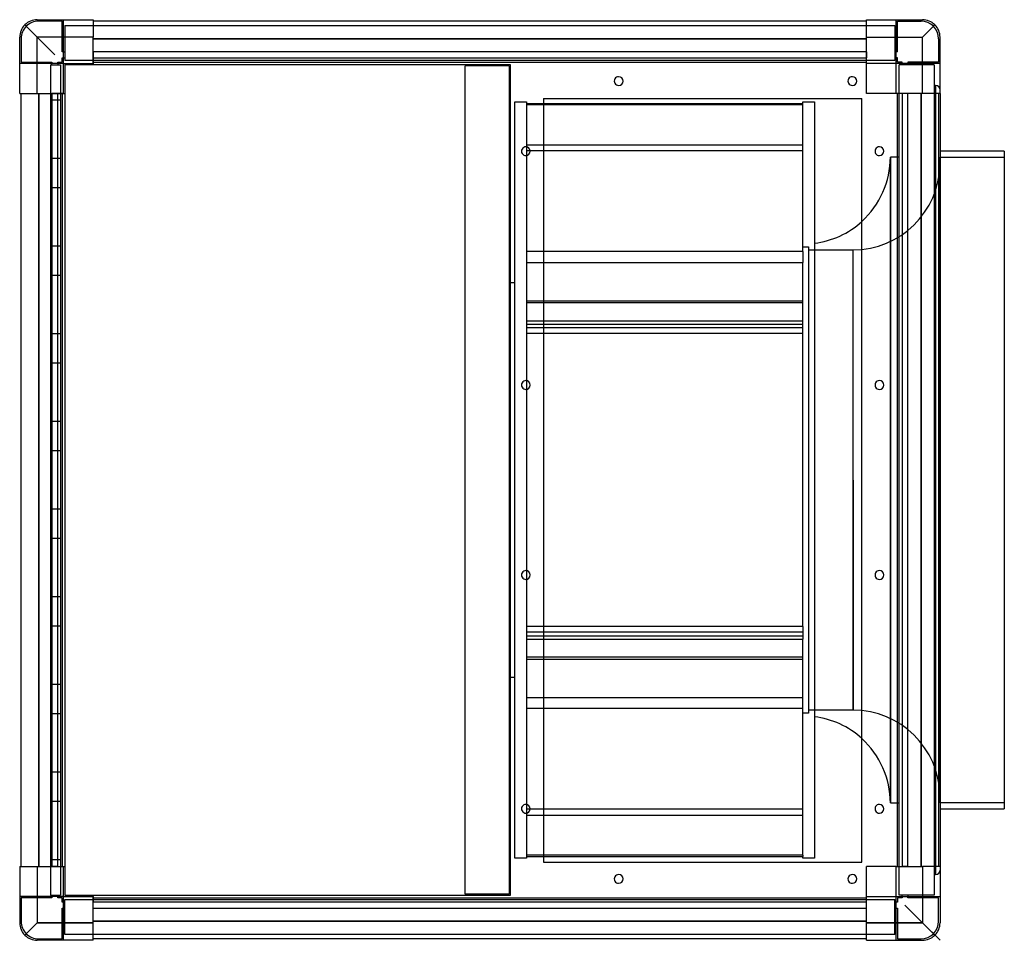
# Model space of a CAD drawing. Header units: millimetres. Extents: x -315 to 359, y -315 to 315.
import ezdxf

# ---------------------------------------------------------------- set-up
doc = ezdxf.new("R2010")
doc.units = ezdxf.units.MM
doc.layers.add('HIDDEN', color=7, linetype='Continuous')
doc.layers.add('THICK', color=7, linetype='Continuous')

msp = doc.modelspace()

# ---------------------------------------------------------------- linework, layer by layer
at = {"layer": 'HIDDEN'}
for p, q in [((-303, 303), (-311.49, 311.49)), ((-303, 315), (-303, 315)), ((-303, 315), (-303, 315)), ((-302, 314), (-302, 314)), ((-286, 314), (-302, 314)), ((-286, 314), (-286, 314)), ((-286, 293), (-286, 314)), ((-285, 315), (-285, 315)), ((-285, 285), (-285, 315)), ((-285, 315), (-285, 315)), ((-284, 311), (284, 311)), ((-284, 311), (-284, 287)), ((-284, 311), (-284, 311)), ((-264.6, 315), (-264.6, 315)), ((-264.6, 315), (-264.6, 315)), ((-264.6, 314), (-264.6, 314)), ((-264.6, 314), (-264.6, 314)), ((264.6, 315), (264.6, 315)), ((264.6, 315), (264.6, 315)), ((264.6, 314), (264.6, 314)), ((264.6, 314), (264.6, 314)), ((284, 311), (284, 311)), ((284, 311), (284, 287)), ((285, 315), (285, 315)), ((285, 315), (285, 315)), ((285, 285), (285, 315)), ((286, 314), (286, 314)), ((286, 293), (286, 314)), ((286, 314), (302, 314)), ((302, 314), (302, 314)), ((303, 315), (303, 315)), ((303, 315), (303, 315)), ((303, 303), (311.49, 311.49)), ((-315, 303), (-315, 303)), ((-315, 303), (-315, 303)), ((-314, 302), (-314, 302)), ((-314, 302), (-314, 286)), ((-303, 264.6), (-303, 303)), ((-264.6, 303), (-303, 303)), ((-264.6, 302), (264.6, 302)), ((264.6, 303), (303, 303)), ((303, 264.6), (303, 303)), ((314, 302), (314, 286)), ((314, 302), (314, 302)), ((315, 303), (315, 303)), ((315, 303), (315, 303)), ((-286, 293), (-286, 293)), ((-285, 293), (-286, 293)), ((-285, 293), (-284, 293)), ((-284, 293), (-284, 293)), ((-264.6, 293), (-264.6, 293)), ((-264.6, 293), (-264.6, 289)), ((-264.6, 293), (-264.6, 293)), ((264.6, 293), (-264.6, 293)), ((-264.6, 293), (-264.6, 293)), ((-264.6, 293), (-264.6, 293)), ((264.6, 293), (264.6, 293)), ((264.6, 293), (264.6, 293)), ((264.6, 293), (264.6, 293)), ((264.6, 293), (264.6, 293)), ((264.6, 293), (264.6, 289)), ((284, 293), (284, 293)), ((285, 293), (284, 293)), ((286, 293), (285, 293)), ((286, 293), (286, 293)), ((-315, 285), (-315, 285)), ((-285, 285), (-315, 285)), ((-315, 285), (-315, 285)), ((-314, 286), (-314, 286)), ((-314, 286), (-293, 286)), ((-294, 284), (-294, 284)), ((-294, 284), (-287, 284)), ((-294, 284), (-294, -284)), ((-293, 286), (-293, 285)), ((-293, 286), (-293, 286)), ((-293, 284), (-293, 285)), ((-293, 284), (-293, 284)), ((-289, 286), (-289, 286)), ((-289, 285), (-289, 286)), ((-289, 286), (-286, 286)), ((-289, 285), (-289, 284)), ((-289, 284), (-289, 284)), ((-287, 284), (-287, 284)), ((-287, 284), (-287, -284)), ((-286, 289), (-285, 289)), ((-286, 289), (-286, 289)), ((-286, 286), (-286, 289)), ((-286, 286), (-286, 286)), ((-285, 289), (-284, 289)), ((-285, 285), (-285, 285)), ((-285, 285), (-285, 285)), ((-285, 285), (-285, 285)), ((-285, 285), (-285, 285)), ((-284, 289), (-284, 289)), ((284, 287), (-284, 287)), ((-284, 287), (-284, 287)), ((-284, 284), (-284, 284)), ((-284, 284), (-284, 284)), ((-264.6, 289), (-264.6, 289)), ((-264.6, 289), (-264.6, 289)), ((-264.6, 289), (-264.6, 289)), ((-264.6, 289), (264.6, 289)), ((-264.6, 289), (-264.6, 289)), ((-264.6, 289), (-264.6, 286)), ((-264.6, 286), (-264.6, 285)), ((-264.6, 286), (-264.6, 286)), ((-264.6, 286), (-264.6, 286)), ((-264.6, 286), (-264.6, 286)), ((-264.6, 286), (-264.6, 286)), ((-264.6, 285), (-264.6, 285)), ((-264.6, 285), (-264.6, 285)), ((-264.6, 285), (-264.6, 285)), ((-264.6, 285), (-264.6, 285)), ((-264.6, 285), (-264.6, 285)), ((-264.6, 285), (-264.6, 285)), ((-264.6, 284), (-264.6, 284)), ((-264.6, 284), (-264.6, 284)), ((-10, 283.5), (-10, 283.5)), ((20, 283.5), (-10, 283.5)), ((-10, -283.5), (-10, 283.5)), ((20, 283.5), (20, 283.5)), ((20, 283.5), (20, -283.5)), ((21, 284), (21, 284)), ((21, 284), (21, 284)), ((21, 284), (21, 284)), ((21, 284), (21, 284)), ((264.6, 289), (264.6, 289)), ((264.6, 289), (264.6, 289)), ((264.6, 289), (264.6, 289)), ((264.6, 289), (264.6, 289)), ((264.6, 286), (264.6, 289)), ((264.6, 285), (264.6, 286)), ((264.6, 286), (264.6, 286)), ((264.6, 286), (264.6, 286)), ((264.6, 286), (264.6, 286)), ((264.6, 286), (264.6, 286)), ((264.6, 285), (264.6, 285)), ((264.6, 285), (264.6, 285)), ((264.6, 285), (264.6, 285)), ((264.6, 285), (264.6, 285)), ((264.6, 285), (264.6, 285)), ((264.6, 285), (264.6, 285)), ((284, 289), (284, 289)), ((285, 289), (284, 289)), ((284, 287), (284, 287)), ((286, 289), (285, 289)), ((285, 285), (285, 285)), ((285, 285), (285, 285)), ((285, 285), (285, 285)), ((315, 285), (285, 285)), ((285, 285), (285, 285)), ((286, 289), (286, 289)), ((286, 286), (286, 289)), ((286, 286), (286, 286)), ((289, 286), (286, 286)), ((311, 284), (287, 284)), ((287, -284), (287, 284)), ((287, 284), (287, 284)), ((289, 285), (289, 286)), ((289, 286), (289, 286)), ((289, 284), (289, 285)), ((289, 284), (289, 284)), ((293, 286), (293, 286)), ((293, 286), (293, 285)), ((314, 286), (293, 286)), ((293, 285), (293, 284)), ((293, 284), (293, 284)), ((311, 284), (311, -284)), ((311, 284), (311, 284)), ((314, 286), (314, 286)), ((315, 285), (315, 285)), ((315, 285), (315, 285)), ((312, 270), (311, 270)), ((312, 0), (312, 270)), ((312, 270), (312, 0)), ((-315, 264.6), (-315, 264.6)), ((-315, 264.6), (-315, 264.6)), ((-314, 264.6), (-314, 264.6)), ((-314, 264.6), (-314, 264.6)), ((-302, 264.6), (-302, -264.6)), ((-293, 264.6), (-293, 264.6)), ((-293, 264.6), (-293, 264.6)), ((-289, 264.6), (-293, 264.6)), ((-293, 264.6), (-293, -264.6)), ((-293, 264.6), (-293, 264.6)), ((-293, 264.6), (-293, 264.6)), ((-289, 264.6), (-289, 264.6)), ((-289, 264.6), (-289, 264.6)), ((-289, 264.6), (-289, 264.6)), ((-289, -264.6), (-289, 264.6)), ((-286, 264.6), (-289, 264.6)), ((-289, 264.6), (-289, 264.6)), ((-285, 264.6), (-286, 264.6)), ((-286, 264.6), (-286, 264.6)), ((-286, 264.6), (-286, 264.6)), ((-286, 264.6), (-286, 264.6)), ((-286, 264.6), (-286, 264.6)), ((-285, 264.6), (-285, 264.6)), ((-285, 264.6), (-285, 264.6)), ((-285, 264.6), (-285, 264.6)), ((-285, 264.6), (-285, 264.6)), ((-285, 264.6), (-285, 264.6)), ((-285, 264.6), (-285, 264.6)), ((-284, 264.6), (-284, 264.6)), ((-284, 264.6), (-284, 264.6)), ((264.6, 264.6), (264.6, 264.6)), ((264.6, 264.6), (264.6, 264.6)), ((286, 264.6), (285, 264.6)), ((285, 264.6), (285, 264.6)), ((285, 264.6), (285, 264.6)), ((285, 264.6), (285, 264.6)), ((285, 264.6), (285, 264.6)), ((285, 264.6), (285, 264.6)), ((285, 264.6), (285, 264.6)), ((286, 264.6), (286, 264.6)), ((286, 264.6), (286, 264.6)), ((286, 264.6), (286, 264.6)), ((289, 264.6), (286, 264.6)), ((286, 264.6), (286, 264.6)), ((289, 264.6), (289, 264.6)), ((289, 264.6), (289, 264.6)), ((289, 264.6), (289, -264.6)), ((289, 264.6), (289, 264.6)), ((289, 264.6), (289, 264.6)), ((293, 264.6), (289, 264.6)), ((293, 264.6), (293, 264.6)), ((293, 264.6), (293, 264.6)), ((293, 264.6), (293, 264.6)), ((293, -264.6), (293, 264.6)), ((293, 264.6), (293, 264.6)), ((302, -264.6), (302, 264.6)), ((314, 264.6), (314, 264.6)), ((314, 264.6), (314, 264.6)), ((315, 264.6), (315, 264.6)), ((315, 264.6), (315, 264.6)), ((-294, 260), (-294, 260)), ((-294, 260), (-294, 260)), ((-294, 260), (-294, 260)), ((-294, 260), (-294, 260)), ((-294, 260), (-294, 260)), ((-294, 260), (-294, 260)), ((-294, 260), (-294, 260)), ((-294, 260), (-294, 260)), ((-287, 260), (-294, 260)), ((-294, 260), (-294, 260)), ((-287, 260), (-287, 260)), ((-287, 260), (-287, 260)), ((-287, 260), (-287, 260)), ((-287, 260), (-287, 260)), ((-287, 260), (-287, 260)), ((-287, 260), (-287, 260)), ((-287, 260), (-287, 260)), ((-287, 260), (-287, 260)), ((-287, 260), (-287, 260)), ((24, 258.75), (32, 258.75)), ((24, -258.75), (24, 258.75)), ((32, 258.75), (32, 227.96)), ((32, 257.73), (43.5, 257.73)), ((221, 256.72), (32, 256.72)), ((43.5, 261), (43.5, 261)), ((43.5, 261), (43.5, 261)), ((261.5, 261), (261.5, 261)), ((261.5, 261), (261.5, 261)), ((32, 229.27), (43.5, 229.27)), ((221, 225.32), (32, 225.32)), ((-294, 220), (-294, 220)), ((-294, 220), (-294, 220)), ((-294, 220), (-294, 220)), ((-294, 220), (-294, 220)), ((-294, 220), (-294, 220)), ((-294, 220), (-294, 220)), ((-294, 220), (-294, 220)), ((-294, 220), (-294, 220)), ((-287, 220), (-294, 220)), ((-294, 220), (-294, 220)), ((-287, 220), (-287, 220)), ((-287, 220), (-287, 220)), ((-287, 220), (-287, 220)), ((-287, 220), (-287, 220)), ((-287, 220), (-287, 220)), ((-287, 220), (-287, 220)), ((-287, 220), (-287, 220)), ((-287, 220), (-287, 220)), ((-287, 220), (-287, 220)), ((32, 222.04), (32, 156.37)), ((281, -221), (281, 221)), ((287, 221), (281, 221)), ((281, 221), (281, 0)), ((315, 221), (359, 221)), ((315, -221), (315, 221)), ((-294, 200), (-294, 200)), ((-294, 200), (-294, 200)), ((-294, 200), (-294, 200)), ((-294, 200), (-294, 200)), ((-294, 200), (-294, 200)), ((-294, 200), (-294, 200)), ((-294, 200), (-294, 200)), ((-294, 200), (-294, 200)), ((-287, 200), (-294, 200)), ((-294, 200), (-294, 200)), ((-287, 200), (-287, 200)), ((-287, 200), (-287, 200)), ((-287, 200), (-287, 200)), ((-287, 200), (-287, 200)), ((-287, 200), (-287, 200)), ((-287, 200), (-287, 200)), ((-287, 200), (-287, 200)), ((-287, 200), (-287, 200)), ((-287, 200), (-287, 200)), ((-294, 160), (-294, 160)), ((-294, 160), (-294, 160)), ((-294, 160), (-294, 160)), ((-294, 160), (-294, 160)), ((-294, 160), (-294, 160)), ((-294, 160), (-294, 160)), ((-294, 160), (-294, 160)), ((-294, 160), (-294, 160)), ((-287, 160), (-294, 160)), ((-294, 160), (-294, 160)), ((-287, 160), (-287, 160)), ((-287, 160), (-287, 160)), ((-287, 160), (-287, 160)), ((-287, 160), (-287, 160)), ((-287, 160), (-287, 160)), ((-287, 160), (-287, 160)), ((-287, 160), (-287, 160)), ((-287, 160), (-287, 160)), ((-287, 160), (-287, 160)), ((43.5, 156.37), (32, 156.37)), ((32, 156.37), (32, 148.76)), ((221, 159.5), (225, 159.5)), ((221, 156.37), (221, 148.76)), ((225, 159.5), (225, -159.5)), ((225, 157.5), (255.51, 157.5)), ((255.51, -157.5), (255.51, 157.5)), ((255.51, 0), (255.51, 157.5)), ((32, 148.76), (32, 67.96)), ((32, 148.76), (43.5, 148.76)), ((-294, 140), (-294, 140)), ((-294, 140), (-294, 140)), ((-294, 140), (-294, 140)), ((-294, 140), (-294, 140)), ((-294, 140), (-294, 140)), ((-294, 140), (-294, 140)), ((-294, 140), (-294, 140)), ((-294, 140), (-294, 140)), ((-287, 140), (-294, 140)), ((-294, 140), (-294, 140)), ((-287, 140), (-287, 140)), ((-287, 140), (-287, 140)), ((-287, 140), (-287, 140)), ((-287, 140), (-287, 140)), ((-287, 140), (-287, 140)), ((-287, 140), (-287, 140)), ((-287, 140), (-287, 140)), ((-287, 140), (-287, 140)), ((-287, 140), (-287, 140)), ((24, 135), (20, 135)), ((32, 122.64), (43.5, 122.64)), ((221, 121.21), (32, 121.21)), ((32, 108.97), (221, 108.97)), ((32, 106.63), (221, 106.63)), ((221, 104.11), (32, 104.11)), ((-294, 100), (-294, 100)), ((-294, 100), (-294, 100)), ((-294, 100), (-294, 100)), ((-294, 100), (-294, 100)), ((-294, 100), (-294, 100)), ((-294, 100), (-294, 100)), ((-294, 100), (-294, 100)), ((-294, 100), (-294, 100)), ((-287, 100), (-294, 100)), ((-294, 100), (-294, 100)), ((-287, 100), (-287, 100)), ((-287, 100), (-287, 100)), ((-287, 100), (-287, 100)), ((-287, 100), (-287, 100)), ((-287, 100), (-287, 100)), ((-287, 100), (-287, 100)), ((-287, 100), (-287, 100)), ((-287, 100), (-287, 100)), ((-287, 100), (-287, 100)), ((221, 100.35), (32, 100.35)), ((-294, 80), (-294, 80)), ((-294, 80), (-294, 80)), ((-294, 80), (-294, 80)), ((-294, 80), (-294, 80)), ((-294, 80), (-294, 80)), ((-294, 80), (-294, 80)), ((-294, 80), (-294, 80)), ((-294, 80), (-294, 80)), ((-287, 80), (-294, 80)), ((-294, 80), (-294, 80)), ((-287, 80), (-287, 80)), ((-287, 80), (-287, 80)), ((-287, 80), (-287, 80)), ((-287, 80), (-287, 80)), ((-287, 80), (-287, 80)), ((-287, 80), (-287, 80)), ((-287, 80), (-287, 80)), ((-287, 80), (-287, 80)), ((-287, 80), (-287, 80)), ((32, 62.04), (32, -62.04)), ((-294, 40), (-294, 40)), ((-294, 40), (-294, 40)), ((-294, 40), (-294, 40)), ((-294, 40), (-294, 40)), ((-294, 40), (-294, 40)), ((-294, 40), (-294, 40)), ((-294, 40), (-294, 40)), ((-294, 40), (-294, 40)), ((-287, 40), (-294, 40)), ((-294, 40), (-294, 40)), ((-287, 40), (-287, 40)), ((-287, 40), (-287, 40)), ((-287, 40), (-287, 40)), ((-287, 40), (-287, 40)), ((-287, 40), (-287, 40)), ((-287, 40), (-287, 40)), ((-287, 40), (-287, 40)), ((-287, 40), (-287, 40)), ((-287, 40), (-287, 40)), ((-294, 20), (-294, 20)), ((-294, 20), (-294, 20)), ((-294, 20), (-294, 20)), ((-294, 20), (-294, 20)), ((-294, 20), (-294, 20)), ((-294, 20), (-294, 20)), ((-294, 20), (-294, 20)), ((-294, 20), (-294, 20)), ((-287, 20), (-294, 20)), ((-294, 20), (-294, 20)), ((-287, 20), (-287, 20)), ((-287, 20), (-287, 20)), ((-287, 20), (-287, 20)), ((-287, 20), (-287, 20)), ((-287, 20), (-287, 20)), ((-287, 20), (-287, 20)), ((-287, 20), (-287, 20)), ((-287, 20), (-287, 20)), ((-287, 20), (-287, 20)), ((255.51, 0), (255.51, -157.5)), ((281, 0), (281, -221)), ((312, 0), (312, -270)), ((312, -270), (312, 0)), ((-294, -20), (-294, -20)), ((-294, -20), (-294, -20)), ((-294, -20), (-294, -20)), ((-294, -20), (-294, -20)), ((-294, -20), (-294, -20)), ((-294, -20), (-294, -20)), ((-294, -20), (-294, -20)), ((-294, -20), (-294, -20)), ((-287, -20), (-294, -20)), ((-294, -20), (-294, -20)), ((-287, -20), (-287, -20)), ((-287, -20), (-287, -20)), ((-287, -20), (-287, -20)), ((-287, -20), (-287, -20)), ((-287, -20), (-287, -20)), ((-287, -20), (-287, -20)), ((-287, -20), (-287, -20)), ((-287, -20), (-287, -20)), ((-287, -20), (-287, -20)), ((-294, -40), (-294, -40)), ((-294, -40), (-294, -40)), ((-294, -40), (-294, -40)), ((-294, -40), (-294, -40)), ((-294, -40), (-294, -40)), ((-294, -40), (-294, -40)), ((-294, -40), (-294, -40)), ((-294, -40), (-294, -40)), ((-287, -40), (-294, -40)), ((-294, -40), (-294, -40)), ((-287, -40), (-287, -40)), ((-287, -40), (-287, -40)), ((-287, -40), (-287, -40)), ((-287, -40), (-287, -40)), ((-287, -40), (-287, -40)), ((-287, -40), (-287, -40)), ((-287, -40), (-287, -40)), ((-287, -40), (-287, -40)), ((-287, -40), (-287, -40)), ((32, -67.96), (32, -100.35)), ((-294, -80), (-294, -80)), ((-294, -80), (-294, -80)), ((-294, -80), (-294, -80)), ((-294, -80), (-294, -80)), ((-294, -80), (-294, -80)), ((-294, -80), (-294, -80)), ((-294, -80), (-294, -80)), ((-294, -80), (-294, -80)), ((-287, -80), (-294, -80)), ((-294, -80), (-294, -80)), ((-287, -80), (-287, -80)), ((-287, -80), (-287, -80)), ((-287, -80), (-287, -80)), ((-287, -80), (-287, -80)), ((-287, -80), (-287, -80)), ((-287, -80), (-287, -80)), ((-287, -80), (-287, -80)), ((-287, -80), (-287, -80)), ((-287, -80), (-287, -80)), ((-294, -100), (-294, -100)), ((-294, -100), (-294, -100)), ((-294, -100), (-294, -100)), ((-294, -100), (-294, -100)), ((-294, -100), (-294, -100)), ((-294, -100), (-294, -100)), ((-294, -100), (-294, -100)), ((-294, -100), (-294, -100)), ((-287, -100), (-294, -100)), ((-294, -100), (-294, -100)), ((-287, -100), (-287, -100)), ((-287, -100), (-287, -100)), ((-287, -100), (-287, -100)), ((-287, -100), (-287, -100)), ((-287, -100), (-287, -100)), ((-287, -100), (-287, -100)), ((-287, -100), (-287, -100)), ((-287, -100), (-287, -100)), ((-287, -100), (-287, -100)), ((43.5, -100.35), (32, -100.35)), ((32, -100.35), (32, -108.97)), ((221, -100.35), (221, -108.97)), ((221, -104.11), (32, -104.11)), ((32, -106.63), (221, -106.63)), ((32, -108.97), (43.5, -108.97)), ((32, -108.97), (32, -222.04)), ((221, -121.21), (32, -121.21)), ((32, -122.64), (221, -122.64)), ((-294, -140), (-294, -140)), ((-294, -140), (-294, -140)), ((-294, -140), (-294, -140)), ((-294, -140), (-294, -140)), ((-294, -140), (-294, -140)), ((-294, -140), (-294, -140)), ((-294, -140), (-294, -140)), ((-294, -140), (-294, -140)), ((-287, -140), (-294, -140)), ((-294, -140), (-294, -140)), ((-287, -140), (-287, -140)), ((-287, -140), (-287, -140)), ((-287, -140), (-287, -140)), ((-287, -140), (-287, -140)), ((-287, -140), (-287, -140)), ((-287, -140), (-287, -140)), ((-287, -140), (-287, -140)), ((-287, -140), (-287, -140)), ((-287, -140), (-287, -140)), ((20, -135), (24, -135)), ((32, -148.76), (221, -148.76)), ((-294, -160), (-294, -160)), ((-294, -160), (-294, -160)), ((-294, -160), (-294, -160)), ((-294, -160), (-294, -160)), ((-294, -160), (-294, -160)), ((-294, -160), (-294, -160)), ((-294, -160), (-294, -160)), ((-294, -160), (-294, -160)), ((-287, -160), (-294, -160)), ((-294, -160), (-294, -160)), ((-287, -160), (-287, -160)), ((-287, -160), (-287, -160)), ((-287, -160), (-287, -160)), ((-287, -160), (-287, -160)), ((-287, -160), (-287, -160)), ((-287, -160), (-287, -160)), ((-287, -160), (-287, -160)), ((-287, -160), (-287, -160)), ((-287, -160), (-287, -160)), ((221, -156.37), (32, -156.37)), ((225, -159.5), (221, -159.5)), ((255.51, -157.5), (225, -157.5)), ((-294, -200), (-294, -200)), ((-294, -200), (-294, -200)), ((-294, -200), (-294, -200)), ((-294, -200), (-294, -200)), ((-294, -200), (-294, -200)), ((-294, -200), (-294, -200)), ((-294, -200), (-294, -200)), ((-294, -200), (-294, -200)), ((-287, -200), (-294, -200)), ((-294, -200), (-294, -200)), ((-287, -200), (-287, -200)), ((-287, -200), (-287, -200)), ((-287, -200), (-287, -200)), ((-287, -200), (-287, -200)), ((-287, -200), (-287, -200)), ((-287, -200), (-287, -200)), ((-287, -200), (-287, -200)), ((-287, -200), (-287, -200)), ((-287, -200), (-287, -200)), ((-294, -220), (-294, -220)), ((-294, -220), (-294, -220)), ((-294, -220), (-294, -220)), ((-294, -220), (-294, -220)), ((-294, -220), (-294, -220)), ((-294, -220), (-294, -220)), ((-294, -220), (-294, -220)), ((-294, -220), (-294, -220)), ((-287, -220), (-294, -220)), ((-294, -220), (-294, -220)), ((-287, -220), (-287, -220)), ((-287, -220), (-287, -220)), ((-287, -220), (-287, -220)), ((-287, -220), (-287, -220)), ((-287, -220), (-287, -220)), ((-287, -220), (-287, -220)), ((-287, -220), (-287, -220)), ((-287, -220), (-287, -220)), ((-287, -220), (-287, -220)), ((281, -221), (287, -221)), ((359, -221), (315, -221)), ((221, -225.32), (32, -225.32)), ((32, -227.96), (32, -256.72)), ((32, -229.27), (221, -229.27)), ((-294, -260), (-294, -260)), ((-294, -260), (-294, -260)), ((-294, -260), (-294, -260)), ((-294, -260), (-294, -260)), ((-294, -260), (-294, -260)), ((-294, -260), (-294, -260)), ((-294, -260), (-294, -260)), ((-294, -260), (-294, -260)), ((-287, -260), (-294, -260)), ((-294, -260), (-294, -260)), ((-287, -260), (-287, -260)), ((-287, -260), (-287, -260)), ((-287, -260), (-287, -260)), ((-287, -260), (-287, -260)), ((-287, -260), (-287, -260)), ((-287, -260), (-287, -260)), ((-287, -260), (-287, -260)), ((-287, -260), (-287, -260)), ((-287, -260), (-287, -260)), ((32, -258.75), (24, -258.75)), ((43.5, -256.72), (32, -256.72)), ((32, -256.72), (32, -257.73)), ((32, -257.73), (32, -258.75)), ((32, -257.73), (43.5, -257.73)), ((43.5, -261.5), (43.5, -261.5)), ((43.5, -261.5), (43.5, -261.5)), ((221, -256.72), (221, -257.73)), ((261.5, -261.5), (261.5, -261.5)), ((261.5, -261.5), (261.5, -261.5)), ((-315, -264.6), (-315, -264.6)), ((-315, -264.6), (-315, -264.6)), ((-314, -264.6), (-314, -264.6)), ((-314, -264.6), (-314, -264.6)), ((-303, -264.6), (-303, -303)), ((-293, -264.6), (-293, -264.6)), ((-293, -264.6), (-293, -264.6)), ((-293, -264.6), (-293, -264.6)), ((-293, -264.6), (-293, -264.6)), ((-289, -264.6), (-293, -264.6)), ((-289, -264.6), (-289, -264.6)), ((-289, -264.6), (-289, -264.6)), ((-289, -264.6), (-286, -264.6)), ((-289, -264.6), (-289, -264.6)), ((-289, -264.6), (-289, -264.6)), ((-286, -264.6), (-285, -264.6)), ((-286, -264.6), (-286, -264.6)), ((-286, -264.6), (-286, -264.6)), ((-286, -264.6), (-286, -264.6)), ((-286, -264.6), (-286, -264.6)), ((-285, -264.6), (-285, -264.6)), ((-285, -264.6), (-285, -264.6)), ((-285, -264.6), (-285, -264.6)), ((-285, -264.6), (-285, -264.6)), ((-285, -264.6), (-285, -264.6)), ((-285, -264.6), (-285, -264.6)), ((-284, -264.6), (-284, -264.6)), ((-284, -264.6), (-284, -264.6)), ((264.6, -264.6), (264.6, -264.6)), ((264.6, -264.6), (264.6, -264.6)), ((285, -264.6), (286, -264.6)), ((285, -264.6), (285, -264.6)), ((285, -264.6), (285, -264.6)), ((285, -264.6), (285, -264.6)), ((285, -264.6), (285, -264.6)), ((285, -264.6), (285, -264.6)), ((285, -264.6), (285, -264.6)), ((286, -264.6), (286, -264.6)), ((286, -264.6), (286, -264.6)), ((286, -264.6), (286, -264.6)), ((286, -264.6), (289, -264.6)), ((286, -264.6), (286, -264.6)), ((289, -264.6), (289, -264.6)), ((293, -264.6), (289, -264.6)), ((289, -264.6), (289, -264.6)), ((289, -264.6), (289, -264.6)), ((289, -264.6), (289, -264.6)), ((293, -264.6), (293, -264.6)), ((293, -264.6), (293, -264.6)), ((293, -264.6), (293, -264.6)), ((293, -264.6), (293, -264.6)), ((303, -264.6), (303, -303)), ((314, -264.6), (314, -264.6)), ((314, -264.6), (314, -264.6)), ((315, -264.6), (315, -264.6)), ((315, -264.6), (315, -264.6)), ((311, -270), (312, -270)), ((-315, -285), (-315, -285)), ((-285, -285), (-315, -285)), ((-315, -285), (-315, -285)), ((-314, -286), (-314, -286)), ((-293, -286), (-314, -286)), ((-314, -286), (-314, -302)), ((-294, -284), (-287, -284)), ((-294, -284), (-294, -284)), ((-293, -284), (-293, -284)), ((-293, -285), (-293, -284)), ((-293, -285), (-293, -286)), ((-293, -286), (-293, -286)), ((-289, -284), (-289, -284)), ((-289, -284), (-289, -285)), ((-289, -286), (-289, -285)), ((-289, -286), (-289, -286)), ((-286, -286), (-289, -286)), ((-287, -284), (-287, -284)), ((-286, -286), (-286, -286)), ((-286, -289), (-286, -286)), ((-286, -289), (-286, -289)), ((-285, -289), (-286, -289)), ((-285, -285), (-285, -285)), ((-285, -315), (-285, -285)), ((-285, -285), (-285, -285)), ((-285, -285), (-285, -285)), ((-285, -285), (-285, -285)), ((-285, -289), (-284, -289)), ((-284, -284), (-284, -284)), ((-284, -284), (-284, -284)), ((-284, -311), (-284, -287)), ((-284, -287), (-284, -287)), ((-284, -287), (284, -287)), ((-284, -289), (-284, -289)), ((-264.6, -284), (-264.6, -284)), ((-264.6, -284), (-264.6, -284)), ((-264.6, -285), (-264.6, -286)), ((-264.6, -285), (-264.6, -285)), ((-264.6, -285), (-264.6, -285)), ((-264.6, -285), (-264.6, -285)), ((-264.6, -285), (-264.6, -285)), ((-264.6, -285), (-264.6, -285)), ((-264.6, -285), (-264.6, -285)), ((-264.6, -286), (-264.6, -286)), ((-264.6, -286), (-264.6, -289)), ((-264.6, -286), (-264.6, -286)), ((-264.6, -286), (-264.6, -286)), ((-264.6, -286), (-264.6, -286)), ((-264.6, -289), (-264.6, -289)), ((-264.6, -289), (-264.6, -289)), ((264.6, -289), (-264.6, -289)), ((-264.6, -289), (-264.6, -289)), ((-264.6, -289), (-264.6, -289)), ((-264.6, -293), (-264.6, -289)), ((-10, -283.5), (-10, -283.5)), ((20, -283.5), (-10, -283.5)), ((20, -283.5), (20, -283.5)), ((21, -284), (21, -284)), ((21, -284), (21, -284)), ((21, -284), (21, -284)), ((21, -284), (21, -284)), ((264.6, -286), (264.6, -285)), ((264.6, -285), (264.6, -285)), ((264.6, -285), (264.6, -285)), ((264.6, -285), (264.6, -285)), ((264.6, -285), (264.6, -285)), ((264.6, -285), (264.6, -285)), ((264.6, -285), (264.6, -285)), ((264.6, -286), (264.6, -286)), ((264.6, -289), (264.6, -286)), ((264.6, -286), (264.6, -286)), ((264.6, -286), (264.6, -286)), ((264.6, -286), (264.6, -286)), ((264.6, -289), (264.6, -289)), ((264.6, -289), (264.6, -289)), ((264.6, -289), (264.6, -289)), ((264.6, -289), (264.6, -289)), ((264.6, -293), (264.6, -289)), ((284, -287), (284, -287)), ((284, -311), (284, -287)), ((284, -289), (284, -289)), ((285, -289), (284, -289)), ((285, -285), (285, -285)), ((285, -315), (285, -285)), ((285, -285), (285, -285)), ((285, -285), (315, -285)), ((285, -285), (285, -285)), ((285, -285), (285, -285)), ((286, -289), (285, -289)), ((286, -286), (286, -286)), ((286, -286), (286, -289)), ((289, -286), (286, -286)), ((286, -289), (286, -289)), ((311, -284), (287, -284)), ((287, -284), (287, -284)), ((289, -284), (289, -284)), ((289, -285), (289, -284)), ((289, -285), (289, -286)), ((289, -286), (289, -286)), ((293, -284), (293, -284)), ((293, -284), (293, -285)), ((293, -286), (293, -285)), ((293, -286), (293, -286)), ((314, -286), (293, -286)), ((311, -284), (311, -284)), ((314, -286), (314, -286)), ((314, -302), (314, -286)), ((315, -285), (315, -285)), ((315, -285), (315, -285)), ((-286, -293), (-285, -293)), ((-286, -293), (-286, -293)), ((-286, -314), (-286, -293)), ((-285, -293), (-284, -293)), ((-284, -293), (-284, -293)), ((-264.6, -293), (-264.6, -293)), ((-264.6, -293), (-264.6, -293)), ((-264.6, -293), (-264.6, -293)), ((-264.6, -293), (264.6, -293)), ((-264.6, -293), (-264.6, -293)), ((264.6, -293), (264.6, -293)), ((264.6, -293), (264.6, -293)), ((264.6, -293), (264.6, -293)), ((264.6, -293), (264.6, -293)), ((284, -293), (284, -293)), ((285, -293), (284, -293)), ((285, -293), (286, -293)), ((286, -293), (286, -293)), ((286, -293), (286, -314)), ((311.49, -311.49), (291, -291)), ((-315, -303), (-315, -303)), ((-315, -303), (-315, -303)), ((-314, -302), (-314, -302)), ((-303, -303), (-311.49, -311.49)), ((-264.6, -303), (-303, -303)), ((-264.6, -302), (264.6, -302)), ((303, -303), (264.6, -303)), ((314, -302), (314, -302)), ((315, -303), (315, -303)), ((315, -303), (315, -303)), ((-303, -315), (-303, -315)), ((-303, -315), (-303, -315)), ((-302, -314), (-302, -314)), ((-302, -314), (-286, -314)), ((-286, -314), (-286, -314)), ((-285, -315), (-285, -315)), ((-285, -315), (-285, -315)), ((-284, -311), (-284, -311)), ((284, -311), (-284, -311)), ((-264.6, -314), (-264.6, -314)), ((-264.6, -314), (-264.6, -314)), ((-264.6, -315), (-264.6, -315)), ((-264.6, -315), (-264.6, -315)), ((264.6, -314), (264.6, -314)), ((264.6, -314), (264.6, -314)), ((264.6, -315), (264.6, -315)), ((264.6, -315), (264.6, -315)), ((284, -311), (284, -311)), ((285, -315), (285, -315)), ((285, -315), (285, -315)), ((286, -314), (286, -314)), ((286, -314), (302, -314)), ((302, -314), (302, -314)), ((303, -315), (303, -315)), ((303, -315), (303, -315))]:
    msp.add_line(p, q, dxfattribs=at)
for centre, radius, start, end in [((-302, 302), 12, 89.99998, 180.00002), ((302, 302), 12, 0, 89.99998), ((312, 267), 3, 0, 89.99998), ((255.51, 217), 59.5, 270.00002, 358.94954), ((221.5, 221), 59.5, 312.24242, 0), ((255.51, -217), 59.5, 1.05046, 89.99998), ((221.5, -221), 59.5, 0, 47.75758), ((312, -267), 3, 270.00002, 0), ((-302, -302), 12, 179.99998, 270.00002), ((302, -302), 12, 270.00002, 0)]:
    msp.add_arc(centre, radius, start, end, dxfattribs=at)
at = {"layer": 'THICK'}
for p, q in [((-311.49, 311.49), (-291, 291)), ((-303, 315), (-264.6, 315)), ((-264.6, 315), (-264.6, 303)), ((264.6, 314), (-264.6, 314)), ((264.6, 303), (264.6, 315)), ((264.6, 315), (303, 315)), ((303, 303), (311.49, 311.49)), ((-315, 264.6), (-315, 303)), ((-303, 264.6), (-303, 303)), ((-264.6, 303), (-303, 303)), ((-264.6, 285), (-264.6, 303)), ((264.6, 302), (-264.6, 302)), ((264.6, 285), (264.6, 303)), ((264.6, 303), (303, 303)), ((303, 264.6), (303, 303)), ((315, 264.6), (315, 303)), ((-285, 264.6), (-285, 285)), ((-285, 285), (-264.6, 285)), ((-284, 284), (-284, -284)), ((21, 284), (-284, 284)), ((-264.6, 286), (264.6, 286)), ((-264.6, 285), (-264.6, 284)), ((21, -284), (21, 284)), ((264.6, 264.6), (264.6, 285)), ((285, 285), (264.6, 285)), ((285, 264.6), (285, 285)), ((-315, 264.6), (-303, 264.6)), ((-314, -264.6), (-314, 264.6)), ((-303, 264.6), (-285, 264.6)), ((-302, -264.6), (-302, 264.6)), ((-286, 264.6), (-286, -264.6)), ((-285, 264.6), (-284, 264.6)), ((285, 264.6), (264.6, 264.6)), ((303, 264.6), (285, 264.6)), ((286, -264.6), (286, 264.6)), ((302, 264.6), (302, -264.6)), ((315, 264.6), (303, 264.6)), ((314, 264.6), (314, -264.6)), ((315, 264.6), (315, 0)), ((43.5, 261), (43.5, -261.5)), ((43.5, 261), (261.5, 261)), ((43.5, 257.73), (221, 257.73)), ((221, 258.75), (229, 258.75)), ((221, 156.37), (221, 258.75)), ((229, 258.75), (229, -258.75)), ((261.5, -261.5), (261.5, 261)), ((43.5, 229.27), (221, 229.27)), ((32, 227.96), (32, 222.04)), ((359, 225), (315, 225)), ((359, 225), (359, -225)), ((221, 156.37), (43.5, 156.37)), ((43.5, 148.76), (221, 148.76)), ((221, -100.35), (221, 148.76)), ((43.5, 122.64), (221, 122.64)), ((32, 67.96), (32, 62.04)), ((315, 0), (315, -264.6)), ((32, -62.04), (32, -67.96)), ((221, -100.35), (43.5, -100.35)), ((43.5, -108.97), (221, -108.97)), ((221, -256.72), (221, -108.97)), ((32, -222.04), (32, -227.96)), ((315, -225), (359, -225)), ((221, -256.72), (43.5, -256.72)), ((43.5, -257.73), (221, -257.73)), ((43.5, -261.5), (261.5, -261.5)), ((221, -258.75), (221, -257.73)), ((229, -258.75), (221, -258.75)), ((-315, -264.6), (-303, -264.6)), ((-315, -264.6), (-315, -303)), ((-303, -264.6), (-285, -264.6)), ((-303, -264.6), (-303, -303)), ((-285, -264.6), (-284, -264.6)), ((-285, -285), (-285, -264.6)), ((264.6, -285), (264.6, -264.6)), ((285, -264.6), (264.6, -264.6)), ((285, -264.6), (303, -264.6)), ((285, -285), (285, -264.6)), ((315, -264.6), (303, -264.6)), ((303, -264.6), (303, -303)), ((315, -264.6), (315, -303)), ((-285, -285), (-264.6, -285)), ((-284, -284), (21, -284)), ((-264.6, -285), (-264.6, -284)), ((-264.6, -303), (-264.6, -285)), ((-264.6, -286), (264.6, -286)), ((264.6, -303), (264.6, -285)), ((264.6, -285), (285, -285)), ((-311.49, -311.49), (-303, -303)), ((-303, -303), (-264.6, -303)), ((264.6, -302), (-264.6, -302)), ((-264.6, -315), (-264.6, -303)), ((264.6, -315), (264.6, -303)), ((264.6, -303), (303, -303)), ((315, -315), (303, -303)), ((-264.6, -315), (-303, -315)), ((264.6, -314), (-264.6, -314)), ((264.6, -315), (303, -315))]:
    msp.add_line(p, q, dxfattribs=at)
for centre, radius, start, end in [((95, 273), 3, 89.99998, 270.00002), ((95, 273), 3, 270.00002, 89.99998), ((255, 273), 3, 89.99998, 270.00002), ((255, 273), 3, 270.00002, 89.99998), ((31.5, 225), 3, 89.99998, 270.00002), ((31.5, 225), 3, 270.00002, 89.99998), ((273.5, 225), 3, 89.99998, 270.00002), ((273.5, 225), 3, 270.00002, 89.99998), ((221.5, 221), 59.5, 277.2414, 312.24242), ((31.5, 65), 3, 89.99998, 270.00002), ((31.5, 65), 3, 270.00002, 89.99998), ((273.5, 65), 3, 89.99998, 270.00002), ((273.5, 65), 3, 270.00002, 89.99998), ((31.5, -65), 3, 89.99998, 270.00002), ((31.5, -65), 3, 270.00002, 89.99998), ((273.5, -65), 3, 89.99998, 270.00002), ((273.5, -65), 3, 270.00002, 89.99998), ((221.5, -221), 59.5, 47.75758, 82.7586), ((31.5, -225), 3, 89.99998, 270.00002), ((31.5, -225), 3, 270.00002, 89.99998), ((273.5, -225), 3, 89.99998, 270.00002), ((273.5, -225), 3, 270.00002, 89.99998), ((95, -273), 3, 89.99998, 270.00002), ((95, -273), 3, 270.00002, 89.99998), ((255, -273), 3, 89.99998, 270.00002), ((255, -273), 3, 270.00002, 89.99998)]:
    msp.add_arc(centre, radius, start, end, dxfattribs=at)
for centre, major_axis, start_param, end_param in [((-303, 303), (0, 12), 0.785398, 1.570796), ((-303, 303), (-12, 0), -1.570796, -0.785398), ((303, 303), (12, 0), 0.785398, 1.570796), ((303, 303), (0, 12), -1.570796, -0.785398), ((-303, -303), (0, -12), -1.570796, -0.785398), ((303, -303), (0, -12), 0.785398, 1.570796), ((-303, -303), (-12, 0), 0.785398, 1.570796), ((303, -303), (12, 0), -1.570796, -0.785398)]:
    msp.add_ellipse(centre, major_axis=major_axis, ratio=1, start_param=start_param, end_param=end_param, dxfattribs=at)

doc.saveas('drawing.dxf')
